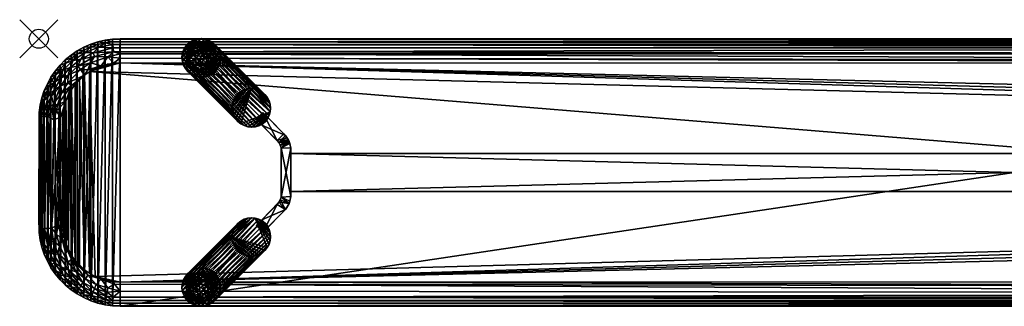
# Model space of a CAD drawing. Header units: inches. Extents: x -1 to 102, y -14 to 1.
# Tile 1 of 2: x -1 to 50, y -14 to 1. Entities that reach past the tile are written whole.
import ezdxf

# ---------------------------------------------------------------- set-up
doc = ezdxf.new("R2010")
doc.units = ezdxf.units.IN
doc.header["$PDMODE"] = 35
for name, color, linetype in [('AFUCH-3-EDPL', 19, 'Continuous'), ('AFUCH-3-GDPL', 19, 'Continuous'), ('AFUCH-3-HWPT', 4, 'Continuous'), ('AFUCH-3-LGWD', 15, 'Continuous'), ('AFUCH-3-STWD', 15, 'Continuous')]:
    doc.layers.add(name, color=color, linetype=linetype)

msp = doc.modelspace()

# ---------------------------------------------------------------- linework, layer by layer
msp.add_point((0, 0, 0))

# ---------------------------------------------------------------- meshes
at = {"layer": 'AFUCH-3-EDPL'}
mesh = msp.add_polyface(dxfattribs=at)
corners = [(2.173, -1.609, 17.545), (2.711, -1.264, 17.545), (2.564, -1.627, 17.458), (1.713, -11.344, 17.429), (1.907, -11.618, 17.429), (1.71, -11.558, 17.458), (1.409, -1.271, 18.219), (1.705, -1.014, 18.219), (1.797, -1.131, 18.009), (2.034, -1.432, 17.668), (2.201, -1.062, 17.823), (2.917, -0.921, 17.668), (2.382, -1.907, 17.429), (1.513, -2.301, 17.545), (2.841, -0.731, 17.823), (2.364, -0.591, 18.219), (2.356, -0.446, 18.5), (2.72, -0.428, 18.219), (1.634, -1.507, 17.823), (1.907, -2.382, 17.429), (1.71, -2.442, 17.458), (1.713, -2.656, 17.429), (1.422, -3.26, 17.429), (2.432, -0.723, 18.009), (2.024, -0.787, 18.219), (2.013, -0.637, 18.5), (3.132, -0.442, 18.009), (1.54, -1.902, 17.668), (1.689, -0.858, 18.5), (2.715, -0.287, 18.5), (2.95, -1.551, 17.429)]
mesh.append_faces([[corners[k] for k in face] for face in [(0, 1, 2), (6, 7, 8), (9, 10, 11), (0, 12, 13), (10, 14, 11), (15, 16, 17), (18, 10, 9), (15, 17, 23), (8, 24, 23), (23, 17, 26), (0, 9, 1), (0, 13, 27), (12, 20, 13), (12, 0, 2), (23, 26, 14), (18, 8, 10), (10, 23, 14), (8, 23, 10), (9, 11, 1), (27, 18, 9), (27, 9, 0), (7, 24, 8), (7, 28, 24), (24, 25, 15), (24, 15, 23)]], dxfattribs={"vtx0": -1, "vtx1": -1, "vtx2": -1})
mesh.append_faces([[corners[k] for k in face] for face in [(2, 30, 12)]], dxfattribs={"vtx0": -1, "vtx2": -1})
mesh.append_faces([[corners[k] for k in face] for face in [(3, 4, 5), (12, 19, 20), (21, 22, 20), (25, 16, 15), (19, 21, 20), (16, 29, 17), (28, 25, 24)]], dxfattribs={"vtx1": -1, "vtx2": -1})
mesh = msp.add_polyface(dxfattribs=at)
corners = [(3.499, -13.647, 18.009), (2.841, -13.269, 17.823), (3.533, -13.472, 17.823), (2.917, -0.921, 17.668), (2.841, -0.731, 17.823), (3.909, -0.681, 17.668), (3.471, -0.208, 18.219), (3.469, -0.072, 18.5), (3.859, -0.152, 18.219), (2.715, -0.287, 18.5), (3.087, -0.162, 18.5), (3.09, -0.3, 18.219), (2.564, -1.627, 17.458), (2.711, -1.264, 17.545), (3.26, -1.422, 17.429), (3.001, -12.869, 17.545), (2.564, -12.373, 17.458), (3.26, -12.578, 17.429), (2.917, -13.079, 17.668), (3.571, -13.271, 17.668), (3.469, -13.928, 18.5), (3.09, -13.7, 18.219), (3.471, -13.792, 18.219), (3.614, -0.951, 17.545), (3.858, -13.982, 18.5), (3.132, -0.442, 18.009), (3.873, -0.299, 18.009), (3.915, -1.273, 17.429), (3.614, -13.049, 17.545), (2.95, -12.449, 17.429), (2.775, -13.434, 18.009), (3.89, -0.477, 17.823), (2.72, -0.428, 18.219), (3.087, -13.838, 18.5), (2.95, -1.551, 17.429), (2.72, -13.572, 18.219)]
mesh.append_faces([[corners[k] for k in face] for face in [(20, 22, 24), (14, 23, 27), (15, 17, 28), (33, 21, 20), (35, 30, 21)]], dxfattribs={"vtx0": -1, "vtx1": -1})
mesh.append_faces([[corners[k] for k in face] for face in [(0, 1, 2), (3, 4, 5), (6, 7, 8), (12, 13, 14), (15, 16, 17), (18, 15, 19), (20, 21, 22), (13, 23, 14), (3, 5, 23), (1, 18, 2), (25, 6, 26), (21, 0, 22), (21, 30, 0), (4, 31, 5), (4, 25, 31), (30, 1, 0), (2, 18, 19), (13, 3, 23), (32, 11, 25), (32, 9, 11), (11, 6, 25), (11, 10, 6)]], dxfattribs={"vtx0": -1, "vtx1": -1, "vtx2": -1})
mesh.append_faces([[corners[k] for k in face] for face in [(19, 15, 28), (33, 35, 21)]], dxfattribs={"vtx0": -1, "vtx2": -1})
mesh.append_faces([[corners[k] for k in face] for face in [(9, 10, 11), (29, 17, 16), (10, 7, 6), (14, 34, 12)]], dxfattribs={"vtx1": -1, "vtx2": -1})
mesh = msp.add_polyface(dxfattribs=at)
corners = [(3.909, -0.681, 17.668), (97.75, -0.791, 17.593), (4.25, -0.791, 17.593), (98.127, -13.701, 18.009), (3.873, -13.701, 18.009), (3.89, -13.523, 17.823), (3.858, -0.018, 18.5), (98.141, -0.152, 18.219), (3.859, -0.152, 18.219), (98.046, -1.147, 17.458), (98.091, -13.319, 17.668), (4.25, -13.209, 17.593), (3.954, -12.853, 17.458), (4.25, -1.017, 17.494), (98.085, -1.273, 17.429), (3.915, -1.273, 17.429), (3.499, -13.647, 18.009), (3.533, -13.472, 17.823), (97.75, -12.983, 17.494), (3.915, -12.727, 17.429), (98.085, -12.727, 17.429), (98.11, -0.477, 17.823), (3.858, -13.982, 18.5), (3.859, -13.848, 18.219), (98.142, -13.982, 18.5), (3.132, -0.442, 18.009), (3.873, -0.299, 18.009), (3.89, -0.477, 17.823), (3.614, -13.049, 17.545), (3.26, -12.578, 17.429), (3.469, -0.072, 18.5), (3.571, -13.271, 17.668), (98.141, -13.848, 18.219), (3.614, -0.951, 17.545), (3.471, -0.208, 18.219), (98.127, -0.299, 18.009), (3.471, -13.792, 18.219)]
mesh.append_faces([[corners[k] for k in face] for face in [(10, 5, 11), (22, 23, 24), (19, 12, 29)]], dxfattribs={"vtx0": -1, "vtx1": -1})
mesh.append_faces([[corners[k] for k in face] for face in [(3, 4, 5), (6, 7, 8), (16, 17, 4), (0, 21, 1), (25, 26, 27), (26, 21, 27), (28, 29, 12), (5, 31, 11), (4, 17, 5), (27, 21, 0), (17, 31, 5), (23, 16, 4), (32, 23, 4), (33, 13, 15), (0, 2, 33), (34, 8, 26), (8, 35, 26), (11, 28, 12), (11, 31, 28), (36, 16, 23), (22, 36, 23), (33, 2, 13)]], dxfattribs={"vtx0": -1, "vtx1": -1, "vtx2": -1})
mesh.append_faces([[corners[k] for k in face] for face in [(0, 1, 2), (13, 14, 15), (18, 19, 20), (10, 12, 18), (2, 9, 13)]], dxfattribs={"vtx0": -1, "vtx2": -1})
mesh.append_faces([[corners[k] for k in face] for face in [(2, 1, 9), (10, 11, 12), (30, 6, 8), (18, 12, 19)]], dxfattribs={"vtx1": -1, "vtx2": -1})
mesh = msp.add_polyface(dxfattribs=at)
corners = [(98.11, -13.523, 17.823), (3.89, -13.523, 17.823), (98.091, -13.319, 17.668), (3.873, -0.299, 18.009), (98.127, -0.299, 18.009), (98.11, -0.477, 17.823), (98.141, -13.848, 18.219), (3.873, -13.701, 18.009), (98.127, -13.701, 18.009), (98.142, -0.018, 18.5), (98.141, -0.152, 18.219), (3.858, -0.018, 18.5), (98.467, -0.528, 17.823), (98.76, -0.81, 17.668), (98.429, -0.729, 17.668), (98.529, -13.792, 18.219), (98.531, -0.072, 18.5), (98.529, -0.208, 18.219), (98.386, -0.951, 17.545), (98.74, -1.422, 17.429), (98.046, -1.147, 17.458), (98.531, -13.928, 18.5), (98.818, -13.387, 17.823), (3.859, -0.152, 18.219), (97.75, -0.791, 17.593), (98.142, -13.982, 18.5), (3.859, -13.848, 18.219), (98.76, -13.19, 17.668), (98.386, -13.049, 17.545), (98.999, -12.869, 17.545), (98.085, -12.727, 17.429), (98.501, -13.647, 18.009), (4.25, -1.017, 17.494), (98.085, -1.273, 17.429), (98.501, -0.353, 18.009), (97.75, -12.983, 17.494)]
mesh.append_faces([[corners[k] for k in face] for face in [(9, 10, 11), (16, 17, 9), (33, 20, 19)]], dxfattribs={"vtx0": -1, "vtx1": -1})
mesh.append_faces([[corners[k] for k in face] for face in [(0, 1, 2), (3, 4, 5), (6, 7, 8), (12, 13, 14), (15, 6, 8), (4, 12, 5), (12, 14, 5), (18, 19, 20), (15, 21, 6), (22, 0, 2), (23, 10, 4), (13, 18, 14), (24, 18, 20), (25, 26, 6), (27, 2, 28), (8, 1, 0), (22, 31, 0), (24, 14, 18), (5, 14, 24), (17, 34, 10), (9, 17, 10), (28, 35, 30), (28, 2, 35), (10, 34, 4), (34, 12, 4), (31, 8, 0), (31, 15, 8)]], dxfattribs={"vtx0": -1, "vtx1": -1, "vtx2": -1})
mesh.append_faces([[corners[k] for k in face] for face in [(21, 25, 6), (29, 28, 30), (32, 20, 33)]], dxfattribs={"vtx1": -1, "vtx2": -1})
mesh = msp.add_polyface(dxfattribs=at)
corners = [(1.54, -1.902, 17.668), (1.513, -2.301, 17.545), (1.145, -2.457, 17.668), (1.163, -2.051, 17.823), (1.387, -1.109, 18.5), (1.689, -0.858, 18.5), (1.705, -1.014, 18.219), (0.505, -2.54, 18.219), (0.5, -2.952, 18.009), (0.36, -2.904, 18.219), (0.446, -2.356, 18.5), (0.637, -2.013, 18.5), (0.685, -2.192, 18.219), (1.251, -1.651, 18.009), (1.409, -1.271, 18.219), (1.797, -1.131, 18.009), (0.802, -2.675, 17.823), (0.813, -2.266, 18.009), (0.897, -1.862, 18.219), (1.139, -1.554, 18.219), (1.634, -1.507, 17.823), (0.858, -1.689, 18.5), (0.287, -2.715, 18.5), (0.162, -3.087, 18.5), (1.109, -1.387, 18.5), (1.194, -2.854, 17.545), (1.71, -2.442, 17.458), (0.668, -3.01, 17.823)]
mesh.append_faces([[corners[k] for k in face] for face in [(22, 9, 23)]], dxfattribs={"vtx0": -1, "vtx1": -1})
mesh.append_faces([[corners[k] for k in face] for face in [(0, 1, 2), (0, 2, 3), (7, 8, 9), (13, 14, 15), (3, 16, 17), (18, 19, 13), (3, 20, 0), (18, 21, 19), (3, 2, 16), (7, 9, 22), (14, 4, 6), (17, 18, 13), (17, 8, 7), (17, 16, 8), (3, 13, 20), (17, 13, 3), (13, 15, 20), (7, 12, 17), (7, 10, 12), (1, 25, 2), (1, 26, 25), (12, 11, 18), (12, 18, 17), (19, 14, 13), (19, 24, 14)]], dxfattribs={"vtx0": -1, "vtx1": -1, "vtx2": -1})
mesh.append_faces([[corners[k] for k in face] for face in [(2, 27, 16)]], dxfattribs={"vtx0": -1, "vtx2": -1})
mesh.append_faces([[corners[k] for k in face] for face in [(4, 5, 6), (10, 11, 12), (21, 24, 19), (24, 4, 14), (11, 21, 18), (22, 10, 7), (16, 27, 8)]], dxfattribs={"vtx1": -1, "vtx2": -1})
mesh = msp.add_polyface(dxfattribs=at)
corners = [(0.018, -3.858, 18.5), (0.138, -4.054, 18.219), (0.018, -10.142, 18.5), (1.71, -2.442, 17.458), (1.422, -3.26, 17.429), (0.985, -3.458, 17.545), (0.25, -3.279, 18.219), (0.5, -2.952, 18.009), (0.322, -3.685, 18.009), (1.194, -2.854, 17.545), (0.765, -3.405, 17.668), (1.145, -2.457, 17.668), (0.668, -3.01, 17.823), (0.498, -3.711, 17.823), (0.175, -3.664, 18.219), (0.072, -3.469, 18.5), (0.464, -4.07, 17.823), (0.701, -3.74, 17.668), (0.791, -4.25, 17.593), (0.925, -3.772, 17.545), (0.138, -9.946, 18.219), (0.286, -4.061, 18.009), (1.136, -4.102, 17.458), (1.017, -9.75, 17.494), (1.273, -3.915, 17.429), (0.162, -3.087, 18.5), (0.36, -2.904, 18.219)]
mesh.append_faces([[corners[k] for k in face] for face in [(0, 1, 2), (5, 4, 19), (24, 22, 4)]], dxfattribs={"vtx0": -1, "vtx1": -1})
mesh.append_faces([[corners[k] for k in face] for face in [(3, 4, 5), (6, 7, 8), (9, 10, 11), (12, 10, 13), (14, 15, 6), (8, 12, 13), (16, 17, 18), (11, 10, 12), (6, 8, 14), (19, 4, 22), (7, 12, 8), (21, 13, 16), (13, 17, 16), (1, 8, 21), (8, 13, 21), (13, 10, 17), (10, 5, 17), (18, 19, 22), (18, 17, 19), (14, 8, 1), (1, 0, 14), (6, 25, 26), (26, 7, 6)]], dxfattribs={"vtx0": -1, "vtx1": -1, "vtx2": -1})
mesh.append_faces([[corners[k] for k in face] for face in [(3, 5, 9), (14, 0, 15), (17, 5, 19), (6, 15, 25)]], dxfattribs={"vtx0": -1, "vtx2": -1})
mesh.append_faces([[corners[k] for k in face] for face in [(20, 1, 21), (9, 5, 10), (23, 22, 24)]], dxfattribs={"vtx1": -1, "vtx2": -1})
mesh = msp.add_polyface(dxfattribs=at)
corners = [(0.668, -9.921, 17.668), (0.791, -4.25, 17.593), (1.136, -4.102, 17.458), (0.464, -9.93, 17.823), (0.464, -4.07, 17.823), (1.017, -9.75, 17.494), (0.138, -9.946, 18.219), (0.286, -4.061, 18.009), (0.286, -9.939, 18.009), (0.287, -11.285, 18.5), (0.162, -10.913, 18.5), (0.25, -10.72, 18.219), (1.075, -10.849, 17.545), (0.765, -10.595, 17.668), (0.925, -10.228, 17.545), (0.802, -11.324, 17.823), (0.567, -10.644, 17.823), (0.5, -11.048, 18.009), (0.175, -10.336, 18.219), (1.22, -10.485, 17.458), (0.072, -10.531, 18.5), (0.988, -11.239, 17.668), (1.273, -10.085, 17.429), (1.273, -3.915, 17.429), (0.018, -10.142, 18.5), (0.138, -4.054, 18.219), (0.36, -11.096, 18.219), (1.422, -10.74, 17.429), (1.713, -11.344, 17.429)]
mesh.append_faces([[corners[k] for k in face] for face in [(19, 22, 27)]], dxfattribs={"vtx0": -1})
mesh.append_faces([[corners[k] for k in face] for face in [(0, 4, 1), (18, 20, 6), (17, 8, 16), (11, 10, 18)]], dxfattribs={"vtx0": -1, "vtx1": -1})
mesh.append_faces([[corners[k] for k in face] for face in [(3, 4, 0), (6, 7, 8), (12, 13, 14), (15, 16, 13), (12, 14, 19), (8, 7, 4), (16, 3, 0), (21, 13, 12), (5, 22, 19), (17, 11, 8), (13, 16, 0), (13, 0, 14), (16, 8, 3), (8, 4, 3), (14, 0, 5), (19, 14, 5)]], dxfattribs={"vtx0": -1, "vtx1": -1, "vtx2": -1})
mesh.append_faces([[corners[k] for k in face] for face in [(0, 2, 5), (15, 17, 16), (5, 23, 22), (24, 25, 6)]], dxfattribs={"vtx0": -1, "vtx2": -1})
mesh.append_faces([[corners[k] for k in face] for face in [(27, 28, 19)]], dxfattribs={"vtx1": -1})
mesh.append_faces([[corners[k] for k in face] for face in [(0, 1, 2), (9, 10, 11), (18, 6, 8), (20, 24, 6), (26, 11, 17), (10, 20, 18), (11, 18, 8)]], dxfattribs={"vtx1": -1, "vtx2": -1})
mesh = msp.add_polyface(dxfattribs=at)
corners = [(0.813, -11.734, 18.009), (0.5, -11.048, 18.009), (0.802, -11.324, 17.823), (0.897, -12.138, 18.219), (0.858, -12.311, 18.5), (0.685, -11.808, 18.219), (0.505, -11.46, 18.219), (0.988, -11.239, 17.668), (1.54, -12.098, 17.668), (1.163, -11.948, 17.823), (1.075, -10.849, 17.545), (1.22, -10.485, 17.458), (1.513, -11.699, 17.545), (1.705, -12.986, 18.219), (1.387, -12.891, 18.5), (1.139, -12.446, 18.219), (1.634, -12.493, 17.823), (1.251, -12.349, 18.009), (1.109, -12.613, 18.5), (0.637, -11.987, 18.5), (0.446, -11.644, 18.5), (0.36, -11.096, 18.219), (0.287, -11.285, 18.5), (0.25, -10.72, 18.219), (1.713, -11.344, 17.429), (1.71, -11.558, 17.458), (0.765, -10.595, 17.668), (1.511, -12.622, 18.009)]
mesh.append_faces([[corners[k] for k in face] for face in [(3, 4, 5), (21, 22, 23), (5, 19, 6), (17, 16, 27), (6, 20, 21), (15, 18, 3)]], dxfattribs={"vtx0": -1, "vtx1": -1})
mesh.append_faces([[corners[k] for k in face] for face in [(0, 1, 2), (0, 6, 1), (7, 8, 9), (10, 11, 12), (13, 14, 15), (7, 12, 8), (9, 16, 17), (10, 12, 7), (11, 24, 25), (17, 3, 0), (13, 15, 17), (17, 0, 9), (9, 0, 2), (7, 2, 26), (9, 2, 7), (11, 25, 12)]], dxfattribs={"vtx0": -1, "vtx1": -1, "vtx2": -1})
mesh.append_faces([[corners[k] for k in face] for face in [(9, 8, 16)]], dxfattribs={"vtx0": -1, "vtx2": -1})
mesh.append_faces([[corners[k] for k in face] for face in [(3, 5, 0), (18, 4, 3), (19, 20, 6), (5, 6, 0), (14, 18, 15), (4, 19, 5), (20, 22, 21), (6, 21, 1), (15, 3, 17)]], dxfattribs={"vtx1": -1, "vtx2": -1})
mesh.append_faces([[corners[k] for k in face] for face in [(17, 27, 13)]], dxfattribs={"vtx2": -1})
mesh = msp.add_polyface(dxfattribs=at)
corners = [(2.917, -13.079, 17.668), (2.434, -12.576, 17.545), (3.001, -12.869, 17.545), (2.364, -13.409, 18.219), (2.775, -13.434, 18.009), (2.72, -13.572, 18.219), (2.564, -12.373, 17.458), (1.511, -12.622, 18.009), (2.104, -13.089, 18.009), (1.705, -12.986, 18.219), (1.634, -12.493, 17.823), (2.715, -13.713, 18.5), (3.087, -13.838, 18.5), (2.024, -13.213, 18.219), (1.932, -12.181, 17.545), (2.311, -12.766, 17.668), (1.54, -12.098, 17.668), (1.513, -11.699, 17.545), (1.71, -11.558, 17.458), (2.201, -12.938, 17.823), (2.841, -13.269, 17.823), (2.013, -13.363, 18.5), (1.689, -13.142, 18.5), (1.387, -12.891, 18.5), (2.356, -13.554, 18.5), (2.95, -12.449, 17.429), (2.382, -12.093, 17.429), (1.907, -11.618, 17.429)]
mesh.append_faces([[corners[k] for k in face] for face in [(16, 19, 10)]], dxfattribs={"vtx0": -1})
mesh.append_faces([[corners[k] for k in face] for face in [(3, 4, 5), (7, 8, 9), (11, 5, 12), (9, 8, 13), (13, 21, 9), (25, 6, 26), (24, 3, 11), (22, 9, 21), (13, 8, 3), (3, 24, 13)]], dxfattribs={"vtx0": -1, "vtx1": -1})
mesh.append_faces([[corners[k] for k in face] for face in [(0, 1, 2), (1, 6, 2), (10, 8, 7), (14, 15, 16), (3, 8, 4), (17, 14, 16), (18, 6, 1), (19, 15, 20), (16, 15, 19), (26, 6, 18), (8, 19, 4), (4, 19, 20), (17, 18, 14), (20, 15, 0), (15, 1, 0)]], dxfattribs={"vtx0": -1, "vtx1": -1, "vtx2": -1})
mesh.append_faces([[corners[k] for k in face] for face in [(13, 24, 21), (11, 3, 5), (18, 1, 14)]], dxfattribs={"vtx0": -1, "vtx2": -1})
mesh.append_faces([[corners[k] for k in face] for face in [(22, 23, 9), (27, 26, 18), (10, 19, 8), (14, 1, 15)]], dxfattribs={"vtx1": -1, "vtx2": -1})
at = {"layer": 'AFUCH-3-GDPL'}
mesh = msp.add_polyface(dxfattribs=at)
corners = [(8.765, -1.568, 0.531), (7.79, -0.661, 0), (8.765, -0.437, 0.531), (8.008, -1.618, 0), (9.115, -0.512, 0), (9.115, -1.493, 0), (8.674, -0.235, 0.177), (7.874, -1.002, 0.531), (9.119, -0.924, 0.531), (8.499, -1.79, 0), (7.731, -1.178, 0), (8.164, -1.53, 0.531), (8.164, -0.475, 0.531), (9.286, -1.002, 0), (8.499, -0.215, 0), (8.008, -0.387, 0), (8.157, -1.712, 0.177), (9.208, -1.344, 0.177), (8.674, -1.77, 0.177), (7.731, -0.827, 0.177), (8.324, -0.235, 0.177), (9.208, -0.661, 0.177), (8.99, -1.618, 0.177), (7.883, -1.493, 0.177), (8.99, -0.387, 0.177), (9.286, -1.002, 0.177), (8.008, -0.387, 0.177), (7.731, -1.178, 0.177), (9.005, -0.635, 0.531), (9.005, -1.37, 0.531), (7.951, -1.304, 0.531), (8.841, -1.712, 0), (8.841, -0.293, 0), (7.951, -0.701, 0.531), (8.46, -0.379, 0.531), (8.46, -1.626, 0.531), (9.119, -1.081, 0.531), (8.499, -1.79, 0.177), (7.79, -0.661, 0.177), (7.731, -0.827, 0)]
mesh.append_faces([[corners[k] for k in face] for face in [(30, 23, 11), (36, 17, 25), (29, 17, 36), (28, 21, 24), (12, 20, 26), (7, 19, 27), (8, 21, 28), (0, 18, 22), (30, 27, 23), (34, 20, 12), (8, 25, 21), (14, 6, 32), (34, 6, 20), (11, 23, 16), (9, 16, 3), (29, 22, 17), (13, 17, 5), (31, 22, 18), (9, 37, 16), (15, 20, 14), (14, 20, 6), (4, 24, 21), (4, 21, 13), (5, 17, 22), (5, 22, 31), (3, 16, 23), (3, 23, 10), (2, 24, 6), (32, 6, 24), (13, 25, 17), (13, 21, 25), (15, 26, 20), (10, 23, 27), (28, 24, 2), (0, 22, 29), (7, 27, 30), (31, 18, 9), (32, 24, 4), (2, 6, 34), (36, 25, 8), (9, 18, 37)]])
mesh.append_faces([[corners[k] for k in face] for face in [(32, 15, 14), (35, 16, 37), (33, 26, 38), (10, 19, 39), (1, 26, 15), (3, 31, 9), (33, 19, 7), (35, 18, 0), (8, 29, 36), (1, 19, 38)]], dxfattribs={"vtx0": -1})
mesh.append_faces([[corners[k] for k in face] for face in [(39, 13, 10), (28, 29, 8), (10, 5, 3), (13, 39, 4), (2, 0, 28), (4, 1, 32)]], dxfattribs={"vtx0": -1, "vtx1": -1})
mesh.append_faces([[corners[k] for k in face] for face in [(10, 13, 5), (3, 5, 31), (32, 1, 15), (28, 0, 29), (2, 7, 30), (2, 35, 0), (4, 39, 1)]], dxfattribs={"vtx0": -1, "vtx2": -1})
mesh.append_faces([[corners[k] for k in face] for face in [(12, 26, 33), (11, 16, 35), (34, 12, 2), (39, 19, 1)]], dxfattribs={"vtx1": -1})
mesh.append_faces([[corners[k] for k in face] for face in [(30, 11, 2), (11, 35, 2), (12, 33, 2), (33, 7, 2)]], dxfattribs={"vtx1": -1, "vtx2": -1})
mesh.append_faces([[corners[k] for k in face] for face in [(1, 38, 26), (10, 27, 19), (35, 37, 18), (33, 38, 19)]], dxfattribs={"vtx2": -1})
mesh = msp.add_polyface(dxfattribs=at)
corners = [(8.499, -13.785, 0), (9.065, -12.731, 0.531), (7.933, -12.731, 0.531), (9.208, -12.656, 0), (7.883, -13.488, 0), (7.79, -12.656, 0), (9.115, -13.488, 0), (8.324, -12.23, 0), (8.499, -13.622, 0.531), (8.421, -12.377, 0.531), (8.841, -12.288, 0), (7.971, -13.332, 0.531), (9.027, -13.332, 0.531), (7.731, -13.173, 0), (8.324, -13.765, 0.177), (9.267, -12.822, 0.177), (8.157, -12.288, 0.177), (9.115, -12.507, 0.177), (9.208, -13.339, 0.177), (7.731, -12.822, 0.177), (8.674, -13.765, 0.177), (9.286, -12.997, 0), (7.883, -13.488, 0.177), (8.499, -12.21, 0.177), (8.99, -13.613, 0.177), (8.841, -12.288, 0.177), (7.731, -13.173, 0.177), (8.866, -12.492, 0.531), (8.132, -12.492, 0.531), (8.8, -13.545, 0.531), (7.883, -12.507, 0.177), (8.841, -13.707, 0), (8.008, -12.382, 0), (8.157, -13.707, 0), (8.198, -13.545, 0.531), (9.123, -13.037, 0.531), (7.875, -13.037, 0.531), (8.577, -12.377, 0.531), (9.286, -12.997, 0.177), (8.157, -13.707, 0.177)]
mesh.append_faces([[corners[k] for k in face] for face in [(37, 25, 23), (29, 24, 12), (9, 16, 28), (36, 19, 26), (28, 16, 30), (29, 20, 24), (27, 25, 37), (1, 15, 17), (36, 26, 11), (11, 26, 22), (14, 33, 0), (8, 14, 20), (18, 21, 38), (15, 3, 17), (16, 32, 30), (23, 10, 7), (17, 3, 10), (27, 17, 25), (12, 24, 18), (18, 6, 21), (19, 5, 13), (2, 30, 19), (20, 31, 24), (14, 0, 20), (15, 21, 3), (9, 23, 16), (23, 7, 16), (24, 6, 18), (24, 31, 6), (17, 10, 25), (25, 10, 23), (19, 13, 26), (1, 17, 27), (28, 30, 2), (8, 20, 29), (30, 32, 5), (30, 5, 19), (20, 0, 31), (16, 7, 32), (2, 19, 36), (37, 23, 9), (38, 21, 15), (39, 33, 14)]])
mesh.append_faces([[corners[k] for k in face] for face in [(35, 18, 38), (34, 22, 39), (5, 4, 13), (6, 3, 21), (26, 4, 22), (22, 33, 39), (34, 14, 8), (35, 15, 1), (9, 27, 37)]], dxfattribs={"vtx0": -1})
mesh.append_faces([[corners[k] for k in face] for face in [(31, 10, 6), (32, 33, 5), (28, 27, 9), (2, 1, 28), (0, 7, 31), (7, 0, 32)]], dxfattribs={"vtx0": -1, "vtx1": -1})
mesh.append_faces([[corners[k] for k in face] for face in [(31, 7, 10), (32, 0, 33), (6, 10, 3), (28, 1, 27), (2, 8, 29), (5, 33, 4), (2, 35, 1)]], dxfattribs={"vtx0": -1, "vtx2": -1})
mesh.append_faces([[corners[k] for k in face] for face in [(11, 22, 34), (12, 18, 35), (36, 11, 2)]], dxfattribs={"vtx1": -1})
mesh.append_faces([[corners[k] for k in face] for face in [(29, 12, 2), (11, 34, 2), (12, 35, 2), (34, 8, 2)]], dxfattribs={"vtx1": -1, "vtx2": -1})
mesh.append_faces([[corners[k] for k in face] for face in [(26, 13, 4), (22, 4, 33), (35, 38, 15), (34, 39, 14)]], dxfattribs={"vtx2": -1})
at = {"layer": 'AFUCH-3-HWPT'}
mesh = msp.add_polyface(dxfattribs=at)
corners = [(12.673, -8.291, 15.429), (13.134, -8.508, 17.429), (13.04, -5.266, 17.429), (12.561, -5.439, 15.429), (13.092, -8.623, 15.429), (12.977, -5.161, 15.429), (12.561, -8.561, 17.429), (11.36, -9.783, 15.429), (11.66, -4.517, 17.429), (11.713, -3.863, 15.429), (12.014, -9.836, 17.429), (12.561, -5.439, 17.429), (11.66, -9.483, 17.429), (12.014, -4.164, 17.429), (13.181, -5.733, 15.429), (12.904, -8.938, 17.429), (11.36, -4.217, 15.429), (11.713, -10.137, 15.429), (12.673, -5.709, 15.429), (13.181, -5.733, 17.429), (12.561, -8.561, 15.429), (12.904, -8.938, 15.429), (12.673, -8.291, 17.429), (12.673, -5.709, 17.429), (13.181, -8.267, 15.429), (12.904, -5.062, 17.429), (13.181, -8.267, 17.429), (13.134, -5.492, 15.429), (12.63, -8.432, 15.429), (12.63, -5.568, 15.429), (13.016, -8.777, 16.929), (12.821, -4.971, 15.429), (13.092, -8.623, 17.429), (13.092, -5.377, 17.429), (12.63, -8.432, 17.429), (13.092, -5.377, 15.429), (12.63, -5.568, 17.429), (12.468, -5.325, 15.429), (12.468, -8.675, 15.429)]
mesh.append_faces([[corners[k] for k in face] for face in [(18, 22, 23), (26, 14, 19), (10, 21, 15), (12, 17, 10), (9, 8, 13), (3, 36, 11), (1, 24, 26), (20, 34, 28), (18, 36, 29), (0, 34, 22)]], dxfattribs={"vtx0": -1})
mesh.append_faces([[corners[k] for k in face] for face in [(24, 18, 14), (17, 38, 21), (8, 37, 11), (12, 15, 6), (22, 19, 23), (27, 29, 35), (15, 30, 32), (19, 27, 33), (21, 20, 4), (6, 15, 34), (36, 2, 11), (4, 0, 24), (2, 5, 25), (14, 18, 27), (5, 37, 31), (32, 4, 1), (33, 35, 2), (34, 32, 22), (35, 3, 5), (23, 33, 36)]], dxfattribs={"vtx0": -1, "vtx1": -1})
mesh.append_faces([[corners[k] for k in face] for face in [(30, 4, 32)]], dxfattribs={"vtx0": -1, "vtx1": -1, "vtx2": -1})
mesh.append_faces([[corners[k] for k in face] for face in [(31, 13, 25), (37, 9, 31), (38, 12, 6), (25, 8, 11), (33, 27, 35), (34, 15, 32), (35, 29, 3), (23, 19, 33), (4, 28, 0), (1, 4, 24), (11, 2, 25), (4, 20, 28), (27, 18, 29), (30, 21, 4), (25, 5, 31), (22, 32, 1), (36, 33, 2), (2, 35, 5), (5, 3, 37), (21, 38, 20)]], dxfattribs={"vtx0": -1, "vtx2": -1})
mesh.append_faces([[corners[k] for k in face] for face in [(0, 22, 18), (24, 14, 26), (17, 21, 10), (9, 13, 31), (7, 12, 38), (16, 37, 8), (10, 15, 12), (13, 8, 25), (16, 8, 9), (16, 9, 37), (7, 17, 12), (7, 38, 17), (29, 36, 3), (28, 34, 0), (6, 34, 20), (23, 36, 18), (3, 11, 37), (20, 38, 6)]], dxfattribs={"vtx1": -1})
mesh.append_faces([[corners[k] for k in face] for face in [(0, 18, 24), (26, 19, 22), (15, 21, 30), (1, 26, 22)]], dxfattribs={"vtx1": -1, "vtx2": -1})
mesh.append_faces([[corners[k] for k in face] for face in [(19, 14, 27)]], dxfattribs={"vtx2": -1})
mesh = msp.add_polyface(dxfattribs=at)
corners = [(13.187, -8, 17.429), (13.187, -8, 15.429), (88.813, -8, 15.429), (88.813, -8, 17.429), (13.187, -6, 15.429), (88.813, -6, 15.429), (88.813, -6, 17.429), (13.187, -6, 17.429)]
mesh.append_faces([[corners[k] for k in face] for face in [(3, 1, 2), (2, 4, 5), (5, 3, 2), (5, 7, 6), (0, 6, 7), (1, 7, 4)]], dxfattribs={"vtx0": -1})
mesh.append_faces([[corners[k] for k in face] for face in [(0, 1, 3), (1, 4, 2), (6, 3, 5), (4, 7, 5), (3, 6, 0), (0, 7, 1)]], dxfattribs={"vtx1": -1})
at = {"layer": 'AFUCH-3-LGWD'}
mesh = msp.add_polyface(dxfattribs=at)
corners = [(11.821, -2.911, 17.429), (11.949, -3.065, 17.429), (12.044, -3.241, 17.429), (12.104, -3.431, 17.429), (12.125, -3.629, 17.429), (12.108, -3.826, 17.429), (12.053, -4.015, 17.429), (11.961, -4.189, 17.429), (11.837, -4.341, 17.429), (11.685, -4.465, 17.429), (11.511, -4.556, 17.429), (11.322, -4.612, 17.429), (11.125, -4.629, 17.429), (10.928, -4.607, 17.429), (10.737, -4.548, 17.429), (10.562, -4.452, 17.429), (10.407, -4.325, 17.429), (10.28, -4.17, 17.429), (10.184, -3.994, 17.429), (10.125, -3.804, 17.429), (10.103, -3.606, 17.429), (10.12, -3.409, 17.429), (10.176, -3.22, 17.429), (10.267, -3.047, 17.429), (10.391, -2.895, 17.429), (10.543, -2.771, 17.429), (10.717, -2.679, 17.429), (10.906, -2.624, 17.429), (11.103, -2.606, 17.429), (11.3, -2.628, 17.429), (11.491, -2.688, 17.429), (11.667, -2.783, 17.429), (9.206, -0.295, 0.029), (9.051, -0.168, 0.029), (8.876, -0.072, 0.029), (8.685, -0.013, 0.029), (8.488, 0.009, 0.029), (8.291, -0.008, 0.029), (8.102, -0.064, 0.029), (7.928, -0.155, 0.029), (7.776, -0.28, 0.029), (7.652, -0.431, 0.029), (7.56, -0.605, 0.029), (7.505, -0.794, 0.029), (7.488, -0.991, 0.029), (7.509, -1.189, 0.029), (7.569, -1.379, 0.029), (7.664, -1.555, 0.029), (7.792, -1.71, 0.029), (7.946, -1.837, 0.029), (8.122, -1.932, 0.029), (8.313, -1.992, 0.029), (8.51, -2.014, 0.029), (8.707, -1.996, 0.029), (8.896, -1.941, 0.029), (9.07, -1.849, 0.029), (9.222, -1.725, 0.029), (9.346, -1.573, 0.029), (9.437, -1.4, 0.029), (9.493, -1.211, 0.029), (9.51, -1.014, 0.029), (9.488, -0.816, 0.029), (9.429, -0.626, 0.029), (9.333, -0.45, 0.029)]
mesh.append_faces([[corners[k] for k in face] for face in [(0, 63, 32), (30, 33, 34), (28, 35, 36), (26, 37, 38), (24, 39, 40), (62, 1, 2), (60, 3, 4), (58, 5, 6), (56, 7, 8), (55, 10, 54), (53, 12, 52), (51, 14, 50), (49, 16, 48), (47, 18, 46), (45, 20, 44), (43, 22, 42), (23, 25, 24), (7, 9, 8), (55, 57, 56), (39, 41, 40)]], dxfattribs={"vtx0": -1})
mesh.append_faces([[corners[k] for k in face] for face in [(1, 63, 0), (31, 33, 30), (29, 35, 28), (27, 37, 26), (25, 39, 24), (63, 1, 62), (61, 3, 60), (59, 5, 58), (57, 7, 56), (56, 9, 55), (54, 11, 53), (52, 13, 51), (50, 15, 49), (48, 17, 47), (46, 19, 45), (44, 21, 43), (42, 23, 41), (1, 31, 2), (2, 30, 3), (3, 29, 4), (4, 28, 5), (27, 20, 28), (20, 27, 21), (21, 26, 22), (22, 25, 23), (5, 11, 6), (6, 10, 7), (33, 63, 34), (34, 62, 35), (35, 61, 36), (36, 60, 37), (59, 52, 60), (52, 59, 53), (53, 58, 54), (54, 57, 55), (37, 43, 38), (38, 42, 39)]], dxfattribs={"vtx0": -1, "vtx1": -1})
mesh.append_faces([[corners[k] for k in face] for face in [(5, 28, 15), (37, 60, 47)]], dxfattribs={"vtx0": -1, "vtx1": -1, "vtx2": -1})
mesh.append_faces([[corners[k] for k in face] for face in [(31, 32, 33), (29, 34, 35), (27, 36, 37), (25, 38, 39), (61, 2, 3), (59, 4, 5), (57, 6, 7), (55, 9, 10), (53, 11, 12), (51, 13, 14), (49, 15, 16), (47, 17, 18), (45, 19, 20), (43, 21, 22), (41, 23, 24), (2, 31, 30), (3, 30, 29), (4, 29, 28), (5, 15, 14), (28, 20, 19), (28, 19, 18), (21, 27, 26), (22, 26, 25), (28, 17, 16), (28, 16, 15), (5, 13, 12), (5, 12, 11), (6, 11, 10), (7, 10, 9), (34, 63, 62), (35, 62, 61), (36, 61, 60), (37, 47, 46), (60, 52, 51), (60, 51, 50), (53, 59, 58), (54, 58, 57), (60, 49, 48), (60, 48, 47), (37, 45, 44), (37, 44, 43), (38, 43, 42), (39, 42, 41)]], dxfattribs={"vtx0": -1, "vtx2": -1})
mesh.append_faces([[corners[k] for k in face] for face in [(0, 32, 31), (30, 34, 29), (28, 36, 27), (26, 38, 25), (62, 2, 61), (60, 4, 59), (58, 6, 57), (0, 31, 1), (32, 63, 33)]], dxfattribs={"vtx1": -1})
mesh.append_faces([[corners[k] for k in face] for face in [(18, 17, 28), (14, 13, 5), (50, 49, 60), (46, 45, 37)]], dxfattribs={"vtx1": -1, "vtx2": -1})
mesh.append_faces([[corners[k] for k in face] for face in [(24, 40, 41), (56, 8, 9), (54, 10, 11), (52, 12, 13), (50, 14, 15), (48, 16, 17), (46, 18, 19), (44, 20, 21), (42, 22, 23)]], dxfattribs={"vtx2": -1})
mesh = msp.add_polyface(dxfattribs=at)
corners = [(10.407, -9.675, 17.429), (10.562, -9.548, 17.429), (10.737, -9.452, 17.429), (10.928, -9.393, 17.429), (11.125, -9.371, 17.429), (11.322, -9.388, 17.429), (11.511, -9.444, 17.429), (11.685, -9.535, 17.429), (11.837, -9.659, 17.429), (11.961, -9.811, 17.429), (12.053, -9.985, 17.429), (12.108, -10.174, 17.429), (12.125, -10.371, 17.429), (12.104, -10.569, 17.429), (12.044, -10.759, 17.429), (11.949, -10.935, 17.429), (11.821, -11.089, 17.429), (11.667, -11.217, 17.429), (11.491, -11.312, 17.429), (11.3, -11.372, 17.429), (11.103, -11.394, 17.429), (10.906, -11.376, 17.429), (10.717, -11.321, 17.429), (10.543, -11.229, 17.429), (10.391, -11.105, 17.429), (10.267, -10.953, 17.429), (10.176, -10.78, 17.429), (10.12, -10.591, 17.429), (10.103, -10.394, 17.429), (10.125, -10.196, 17.429), (10.184, -10.006, 17.429), (10.28, -9.83, 17.429), (7.792, -12.29, 0.029), (7.664, -12.445, 0.029), (7.569, -12.621, 0.029), (7.509, -12.811, 0.029), (7.488, -13.009, 0.029), (7.505, -13.206, 0.029), (7.56, -13.395, 0.029), (7.652, -13.569, 0.029), (7.776, -13.72, 0.029), (7.928, -13.845, 0.029), (8.102, -13.936, 0.029), (8.291, -13.991, 0.029), (8.488, -14.009, 0.029), (8.685, -13.987, 0.029), (8.876, -13.927, 0.029), (9.051, -13.832, 0.029), (9.206, -13.705, 0.029), (9.333, -13.55, 0.029), (9.429, -13.374, 0.029), (9.488, -13.184, 0.029), (9.51, -12.986, 0.029), (9.493, -12.789, 0.029), (9.437, -12.6, 0.029), (9.346, -12.426, 0.029), (9.222, -12.275, 0.029), (9.07, -12.151, 0.029), (8.896, -12.059, 0.029), (8.707, -12.004, 0.029), (8.51, -11.986, 0.029), (8.313, -12.008, 0.029), (8.122, -12.068, 0.029), (7.946, -12.163, 0.029)]
mesh.append_faces([[corners[k] for k in face] for face in [(0, 63, 32), (30, 33, 34), (28, 35, 36), (26, 37, 38), (25, 38, 39), (24, 39, 40), (62, 1, 2), (60, 3, 4), (58, 5, 6), (56, 7, 8), (55, 10, 54), (53, 12, 52), (51, 14, 50), (49, 16, 48), (47, 18, 46), (45, 20, 44), (43, 22, 42), (23, 25, 24), (7, 9, 8), (55, 57, 56), (39, 41, 40)]], dxfattribs={"vtx0": -1})
mesh.append_faces([[corners[k] for k in face] for face in [(1, 63, 0), (31, 33, 30), (29, 35, 28), (27, 37, 26), (63, 1, 62), (61, 3, 60), (59, 5, 58), (57, 7, 56), (56, 9, 55), (54, 11, 53), (52, 13, 51), (50, 15, 49), (48, 17, 47), (46, 19, 45), (44, 21, 43), (42, 23, 41), (1, 31, 2), (2, 30, 3), (3, 29, 4), (4, 28, 5), (27, 20, 28), (20, 27, 21), (21, 26, 22), (22, 25, 23), (5, 11, 6), (6, 10, 7), (33, 63, 34), (34, 62, 35), (35, 61, 36), (36, 60, 37), (59, 52, 60), (52, 59, 53), (53, 58, 54), (54, 57, 55), (37, 43, 38), (38, 42, 39)]], dxfattribs={"vtx0": -1, "vtx1": -1})
mesh.append_faces([[corners[k] for k in face] for face in [(5, 28, 15), (37, 60, 47)]], dxfattribs={"vtx0": -1, "vtx1": -1, "vtx2": -1})
mesh.append_faces([[corners[k] for k in face] for face in [(31, 32, 33), (29, 34, 35), (27, 36, 37), (61, 2, 3), (59, 4, 5), (57, 6, 7), (55, 9, 10), (53, 11, 12), (51, 13, 14), (49, 15, 16), (47, 17, 18), (45, 19, 20), (43, 21, 22), (41, 23, 24), (2, 31, 30), (3, 30, 29), (4, 29, 28), (5, 15, 14), (28, 20, 19), (28, 19, 18), (21, 27, 26), (22, 26, 25), (28, 17, 16), (28, 16, 15), (5, 13, 12), (5, 12, 11), (6, 11, 10), (7, 10, 9), (34, 63, 62), (35, 62, 61), (36, 61, 60), (37, 47, 46), (60, 52, 51), (60, 51, 50), (53, 59, 58), (54, 58, 57), (60, 49, 48), (60, 48, 47), (37, 45, 44), (37, 44, 43), (38, 43, 42), (39, 42, 41)]], dxfattribs={"vtx0": -1, "vtx2": -1})
mesh.append_faces([[corners[k] for k in face] for face in [(0, 32, 31), (30, 34, 29), (28, 36, 27), (26, 38, 25), (25, 39, 24), (62, 2, 61), (60, 4, 59), (58, 6, 57), (0, 31, 1), (32, 63, 33)]], dxfattribs={"vtx1": -1})
mesh.append_faces([[corners[k] for k in face] for face in [(18, 17, 28), (14, 13, 5), (50, 49, 60), (46, 45, 37)]], dxfattribs={"vtx1": -1, "vtx2": -1})
mesh.append_faces([[corners[k] for k in face] for face in [(24, 40, 41), (56, 8, 9), (54, 10, 11), (52, 12, 13), (50, 14, 15), (48, 16, 17), (46, 18, 19), (44, 20, 21), (42, 22, 23)]], dxfattribs={"vtx2": -1})
at = {"layer": 'AFUCH-3-STWD'}
mesh = msp.add_polyface(dxfattribs=at)
corners = [(0, -9.75, 18.5), (1.254, -9.75, 17.429), (1.273, -10.085, 17.429), (1.329, -10.417, 17.429), (1.422, -10.74, 17.429), (1.551, -11.05, 17.429), (1.713, -11.344, 17.429), (1.907, -11.618, 17.429), (2.131, -11.869, 17.429), (2.382, -12.093, 17.429), (2.656, -12.287, 17.429), (2.95, -12.449, 17.429), (3.26, -12.578, 17.429), (3.583, -12.671, 17.429), (3.915, -12.727, 17.429), (4.25, -12.746, 17.429), (4.25, -14, 18.5), (3.858, -13.982, 18.5), (3.469, -13.928, 18.5), (3.087, -13.838, 18.5), (2.715, -13.713, 18.5), (2.356, -13.554, 18.5), (2.013, -13.363, 18.5), (1.689, -13.142, 18.5), (1.387, -12.891, 18.5), (1.109, -12.613, 18.5), (0.858, -12.311, 18.5), (0.637, -11.987, 18.5), (0.446, -11.644, 18.5), (0.287, -11.285, 18.5), (0.162, -10.913, 18.5), (0.072, -10.531, 18.5), (0.018, -10.142, 18.5), (0, -4.25, 18.5), (1.254, -4.25, 17.429), (4.25, 0, 18.5), (4.25, -1.254, 17.429), (3.915, -1.273, 17.429), (3.583, -1.329, 17.429), (3.26, -1.422, 17.429), (2.95, -1.551, 17.429), (2.656, -1.713, 17.429), (2.382, -1.907, 17.429), (2.131, -2.131, 17.429), (1.907, -2.382, 17.429), (1.713, -2.656, 17.429), (1.551, -2.95, 17.429), (1.422, -3.26, 17.429), (1.329, -3.583, 17.429), (1.273, -3.915, 17.429), (0.018, -3.858, 18.5), (0.072, -3.469, 18.5), (0.162, -3.087, 18.5), (0.287, -2.715, 18.5), (0.446, -2.356, 18.5), (0.637, -2.013, 18.5), (0.858, -1.689, 18.5), (1.109, -1.387, 18.5), (1.387, -1.109, 18.5), (1.689, -0.858, 18.5), (2.013, -0.637, 18.5), (2.356, -0.446, 18.5), (2.715, -0.287, 18.5), (3.087, -0.162, 18.5), (3.469, -0.072, 18.5), (3.858, -0.018, 18.5), (97.75, 0, 18.5), (97.75, -1.254, 17.429), (97.75, -12.746, 17.429), (97.75, -14, 18.5), (102, -4.25, 18.5), (101.982, -3.858, 18.5), (101.928, -3.469, 18.5), (101.838, -3.087, 18.5), (101.713, -2.715, 18.5), (101.554, -2.356, 18.5), (101.363, -2.013, 18.5), (101.142, -1.689, 18.5), (100.891, -1.387, 18.5), (100.613, -1.109, 18.5), (100.311, -0.858, 18.5), (99.987, -0.637, 18.5), (99.644, -0.446, 18.5), (99.285, -0.287, 18.5), (98.913, -0.162, 18.5), (98.531, -0.072, 18.5), (98.142, -0.018, 18.5), (98.142, -13.982, 18.5), (98.531, -13.928, 18.5), (98.913, -13.838, 18.5), (99.285, -13.713, 18.5), (99.644, -13.554, 18.5), (99.987, -13.363, 18.5), (100.311, -13.142, 18.5), (100.613, -12.891, 18.5), (100.891, -12.613, 18.5), (101.142, -12.311, 18.5), (101.363, -11.987, 18.5), (101.554, -11.644, 18.5), (101.713, -11.285, 18.5), (101.838, -10.913, 18.5), (101.928, -10.531, 18.5), (101.982, -10.142, 18.5), (102, -9.75, 18.5), (100.746, -9.75, 17.429), (100.746, -4.25, 17.429), (100.727, -3.915, 17.429), (100.671, -3.583, 17.429), (100.578, -3.26, 17.429), (100.449, -2.95, 17.429), (100.287, -2.656, 17.429), (100.093, -2.382, 17.429), (99.869, -2.131, 17.429), (99.618, -1.907, 17.429), (99.344, -1.713, 17.429), (99.05, -1.551, 17.429), (98.74, -1.422, 17.429), (98.417, -1.329, 17.429), (98.085, -1.273, 17.429), (98.085, -12.727, 17.429), (98.417, -12.671, 17.429), (98.74, -12.578, 17.429), (99.05, -12.449, 17.429), (99.344, -12.287, 17.429), (99.618, -12.093, 17.429), (99.869, -11.869, 17.429), (100.093, -11.618, 17.429), (100.287, -11.344, 17.429), (100.449, -11.05, 17.429), (100.578, -10.74, 17.429), (100.671, -10.417, 17.429), (100.727, -10.085, 17.429)]
mesh.append_faces([[corners[k] for k in face] for face in [(88, 69, 87), (86, 84, 85), (0, 50, 33), (117, 67, 118), (34, 2, 1), (68, 120, 119)]], dxfattribs={"vtx0": -1})
mesh.append_faces([[corners[k] for k in face] for face in [(71, 86, 70), (70, 69, 103), (103, 69, 102), (102, 69, 101), (101, 69, 100), (100, 69, 99), (99, 69, 98), (98, 69, 97), (97, 69, 96), (96, 69, 95), (95, 69, 94), (94, 69, 93), (93, 69, 92), (92, 69, 91), (91, 69, 90), (90, 69, 89), (89, 69, 88), (69, 66, 16), (16, 35, 17), (17, 65, 18), (18, 64, 19), (19, 63, 20), (20, 62, 21), (21, 61, 22), (22, 60, 23), (23, 59, 24), (24, 58, 25), (25, 57, 26), (26, 56, 27), (27, 55, 28), (28, 54, 29), (29, 53, 30), (30, 52, 31), (31, 51, 32), (32, 50, 0), (104, 41, 105), (105, 36, 106), (106, 36, 107), (107, 67, 108), (108, 67, 109), (109, 67, 110), (110, 67, 111), (111, 67, 112), (112, 67, 113), (113, 67, 114), (114, 67, 115), (115, 67, 116), (116, 67, 117), (131, 15, 104), (41, 10, 42), (42, 9, 43), (43, 8, 44), (44, 7, 45), (45, 6, 46), (46, 5, 47), (47, 4, 48), (48, 3, 49), (49, 2, 34), (15, 130, 68)]], dxfattribs={"vtx0": -1, "vtx1": -1})
mesh.append_faces([[corners[k] for k in face] for face in [(70, 86, 69), (105, 41, 36), (104, 15, 11), (104, 11, 41)]], dxfattribs={"vtx0": -1, "vtx1": -1, "vtx2": -1})
mesh.append_faces([[corners[k] for k in face] for face in [(86, 72, 73), (86, 73, 74), (86, 75, 76), (86, 76, 77), (86, 78, 79), (86, 79, 80), (86, 81, 82), (86, 82, 83), (16, 66, 35), (17, 35, 65), (18, 65, 64), (19, 64, 63), (20, 63, 62), (21, 62, 61), (22, 61, 60), (23, 60, 59), (24, 59, 58), (25, 58, 57), (26, 57, 56), (27, 56, 55), (28, 55, 54), (29, 54, 53), (30, 53, 52), (31, 52, 51), (32, 51, 50), (107, 36, 67), (41, 11, 10), (42, 10, 9), (43, 9, 8), (44, 8, 7), (45, 7, 6), (46, 6, 5), (47, 5, 4), (48, 4, 3), (49, 3, 2), (68, 130, 129), (68, 129, 128), (68, 127, 126), (68, 126, 125), (68, 124, 123), (68, 123, 122), (68, 121, 120), (15, 13, 12), (15, 12, 11), (36, 40, 39), (36, 39, 38)]], dxfattribs={"vtx0": -1, "vtx2": -1})
mesh.append_faces([[corners[k] for k in face] for face in [(14, 13, 15)]], dxfattribs={"vtx1": -1})
mesh.append_faces([[corners[k] for k in face] for face in [(71, 72, 86), (74, 75, 86), (77, 78, 86), (80, 81, 86), (83, 84, 86), (86, 66, 69), (131, 130, 15), (128, 127, 68), (125, 124, 68), (122, 121, 68), (41, 40, 36)]], dxfattribs={"vtx1": -1, "vtx2": -1})
mesh.append_faces([[corners[k] for k in face] for face in [(38, 37, 36)]], dxfattribs={"vtx2": -1})

doc.saveas('drawing.dxf')
